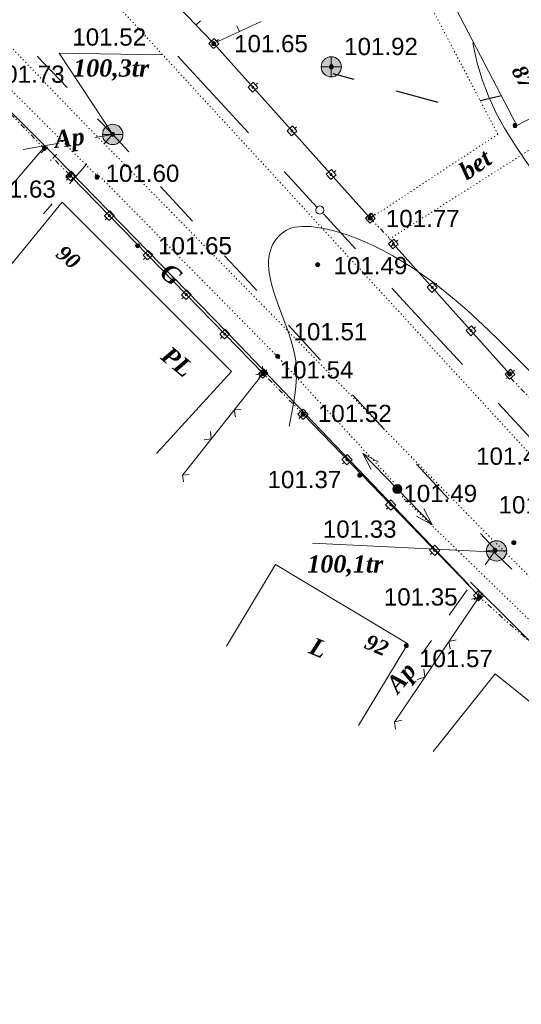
# Model space of a CAD drawing. Header units: millimetres. Extents: x 9396 to 25236, y 15106 to 31102.
# Tile 85 of 256: x 11812 to 11862, y 15653 to 15750. Entities that reach past the tile are written whole.
import ezdxf
from ezdxf.enums import TextEntityAlignment as Align

# ---------------------------------------------------------------- set-up
doc = ezdxf.new("R2010")
doc.units = ezdxf.units.MM
for name, pattern in [('DIVIDE', [1.25, 0.5, -0.25, 0, -0.25, 0, -0.25]), ('DOT', [0.25, 0, -0.25]), ('HIDDEN', [0.375, 0.25, -0.125])]:
    doc.linetypes.add(name, pattern=pattern)
for name, color, linetype, lineweight, true_color in [('1001010', 7, 'Continuous', 9, 0x000000), ('10010110', 7, 'Continuous', 20, 0xa25100), ('1060000', 7, 'Continuous', 9, 0x000000), ('1070000', 7, 'DOT', 9, 0x000000), ('2030012', 7, 'Continuous', 9, 0x000000), ('21100200', 7, 'HIDDEN', 0, 0x800080), ('3000105', 7, 'DIVIDE', 9, 0x000000), ('3000113', 7, 'Continuous', 9, 0x000000), ('3000130', 7, 'Continuous', 9, 0x000000), ('3000220', 7, 'Continuous', 9, 0x000000), ('3000260', 7, 'Continuous', 9, 0x000000), ('5010210', 7, 'Continuous', 20, 0x008000), ('5010320', 7, 'Continuous', 20, 0x800000), ('5010420', 7, 'Continuous', 9, 0x000000), ('5010430', 7, 'Continuous', 9, 0x000000), ('6011210', 1, 'Continuous', 9, 0xff0000), ('8010110', 7, 'Continuous', 20, 0x0080ff), ('9010120', 7, 'Continuous', 20, 0x000000)]:
    doc.layers.add(name, color=color, linetype=linetype, lineweight=lineweight, true_color=true_color)
doc.styles.add('10', font='timesbi.ttf', dxfattribs={"height": 0.001481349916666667})
doc.styles.add('12', font='timesbi.ttf', dxfattribs={"height": 0.001692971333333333})
doc.styles.add('2', font='timesbi.ttf', dxfattribs={"height": 0.001692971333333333})
doc.styles.add('3', font='timesbi.ttf', dxfattribs={"height": 0.001692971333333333})
doc.styles.add('9', font='timesbi.ttf', dxfattribs={"height": 0.001692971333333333})
doc.styles.add('F2', font='arial.ttf', dxfattribs={"height": 0.001692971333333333})

# ---------------------------------------------------------------- blocks, each defined once
blk = doc.blocks.new('SYMBOL21100200')
at = {"true_color": 0x800080}
h = blk.add_hatch(color=216, dxfattribs=at)
edge = h.paths.add_edge_path()
edge.add_arc((0, 0), 0.1, 0, 360)
at = {"color": 216, "linetype": 'Continuous', "lineweight": 0, "true_color": 0x800080}
blk.add_circle((0, 0), 0.1, dxfattribs=at)
blk = doc.blocks.new('SYMBOL5010420')
at = {"true_color": 0xffffff}
h = blk.add_hatch(color=7, dxfattribs=at)
edge = h.paths.add_edge_path()
edge.add_arc((0, 0), 0.5, 0, 360)
at = {"color": 18, "linetype": 'Continuous', "lineweight": 9, "true_color": 0x000000, "flags": 128}
blk.add_lwpolyline([(-0.5, 0), (0.5, 0)], dxfattribs=at)
at = {"color": 18, "linetype": 'Continuous', "lineweight": 9, "true_color": 0x000000}
blk.add_circle((0, 0), 0.5, dxfattribs=at)
blk = doc.blocks.new('SYMBOL2030012')
at = {"true_color": 0xffffff}
h = blk.add_hatch(color=7, dxfattribs=at)
edge = h.paths.add_edge_path()
edge.add_arc((0, 0), 0.225, 0, 360)
at = {"true_color": 0x000000}
h = blk.add_hatch(color=18, dxfattribs=at)
edge = h.paths.add_edge_path()
edge.add_arc((0, 0), 0.05, 0, 360)
at = {"color": 18, "linetype": 'Continuous', "lineweight": 0, "true_color": 0x000000}
for radius in [0.225, 0.05]:
    blk.add_circle((0, 0), radius, dxfattribs=at)
blk = doc.blocks.new('SYMBOL5010430')
at = {"true_color": 0xffffff}
h = blk.add_hatch(color=7, dxfattribs=at)
edge = h.paths.add_edge_path()
edge.add_arc((0, 0), 0.495, 0, 360)
at = {"color": 18, "linetype": 'Continuous', "lineweight": 0, "true_color": 0x000000, "flags": 128}
for points in [[(0, -0.495), (0, 0.495)], [(-0.495, 0), (0.495, 0)]]:
    blk.add_lwpolyline(points, dxfattribs=at)
at = {"color": 18, "linetype": 'Continuous', "lineweight": 0, "true_color": 0x000000}
blk.add_circle((0, 0), 0.495, dxfattribs=at)

msp = doc.modelspace()

# ---------------------------------------------------------------- linework, layer by layer
at = {"layer": '1001010', "color": 253}
for p, q in [((11809.59147891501, 15723.25280077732, 149.6824765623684), (11816.48361278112, 15731.68477570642, 149.6824765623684)), ((11845.56629303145, 15680.31463623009, 194.2214010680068), (11850.38382397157, 15688.33326165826, 194.2214010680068))]:
    msp.add_line(p, q, dxfattribs=at)
for points in [[(11861.08168344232, 15739.19390924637, 75.76754208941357), (11853.14916877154, 15754.48030258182, 36.96815436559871), (11872.38592812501, 15764.46276688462, 36.96815436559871)], [(11872.38592812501, 15764.46276688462, 36.96815436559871), (11880.31844279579, 15749.17637354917, 75.76754208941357), (11861.08168344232, 15739.19390924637, 75.76754208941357)], [(11816.48361278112, 15731.68477570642, 149.6824765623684), (11833.09530224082, 15715.04726427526, 149.6824765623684), (11825.74483190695, 15706.99860952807, 149.6824765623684)], [(11850.38382397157, 15688.33326165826, 194.2214010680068), (11837.41700281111, 15696.12363205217, 201.82), (11832.599471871, 15688.105006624, 201.82)], [(11882.45516055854, 15653.66842241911, 119.7705918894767), (11888.07023398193, 15659.61498372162, 196.5920127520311), (11877.01553834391, 15670.88664100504, 196.5920127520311), (11858.97616465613, 15685.37404981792, 196.5920127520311), (11852.86586652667, 15677.76565326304, 196.5920127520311)]]:
    msp.add_polyline3d(points, dxfattribs=at)
at = {"layer": '10010110'}
for points in [[(11878.84489633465, 15710.53051826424, 37.47091011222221), (11875.87664944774, 15715.38085423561, 68.28408984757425), (11873.26932671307, 15719.50470622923, 90.85541955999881), (11870.98443278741, 15722.9947220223, 106.1791196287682), (11868.98347232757, 15725.94354939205, 115.249410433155), (11867.22794999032, 15728.44383611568, 119.0605123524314), (11865.67937043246, 15730.58822997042, 118.6066457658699), (11864.29923831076, 15732.46937873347, 114.8820310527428), (11863.04905828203, 15734.17993018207, 108.8808885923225), (11861.8975128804, 15735.80171549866, 101.6016245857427), (11860.84199614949, 15737.37329948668, 94.0593885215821), (11859.88708001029, 15738.92243035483, 87.27351571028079), (11859.03733638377, 15740.47685631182, 82.26334146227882), (11858.29733719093, 15742.06432556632, 80.04820108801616), (11857.67165435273, 15743.71258632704, 81.6474298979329), (11857.16485979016, 15745.44938680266, 88.08036320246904), (11856.7815254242, 15747.30247520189, 100.3663363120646)], [(11862.31519135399, 15715.10856584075, 51.80325092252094), (11861.36223007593, 15716.0910900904, 51.49093682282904), (11860.37498241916, 15717.09089645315, 53.02415834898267), (11859.35906090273, 15718.09870482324, 56.20489655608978), (11858.32046703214, 15719.10384585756, 60.73882101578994), (11857.26520231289, 15720.09565021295, 66.33160129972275), (11856.19926825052, 15721.0634485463, 72.6889069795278), (11855.12866635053, 15721.99657151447, 79.5164076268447), (11854.05939811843, 15722.88434977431, 86.51977281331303), (11852.99746505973, 15723.71611398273, 93.40467211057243), (11851.94859083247, 15724.48325086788, 99.93617415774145), (11850.91738770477, 15725.18537144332, 106.1169438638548), (11849.90819009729, 15725.82414279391, 112.0090452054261), (11848.92533243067, 15726.40123200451, 117.6745421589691), (11847.97314912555, 15726.91830615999, 123.1754987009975), (11847.05597460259, 15727.37703234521, 128.5739788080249), (11846.17814328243, 15727.77907764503, 133.932046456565), (11845.34398958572, 15728.12610914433, 139.3117656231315), (11844.55712552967, 15728.42012734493, 144.7519443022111), (11843.81827351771, 15728.66446641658, 150.1983665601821), (11843.12743354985, 15728.86279394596, 155.5735604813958), (11842.4846056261, 15729.01877751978, 160.8000541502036), (11841.88978974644, 15729.13608472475, 165.8003756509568), (11841.34298591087, 15729.21838314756, 170.4970530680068), (11840.84419411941, 15729.26934037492, 174.8126144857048), (11840.39341437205, 15729.29262399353, 178.6695879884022), (11839.98977987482, 15729.29135483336, 182.0050998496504), (11839.62895665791, 15729.26646669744, 184.8146690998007), (11839.30574395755, 15729.21834663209, 187.1084129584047), (11839.01494100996, 15729.14738168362, 188.8964486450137), (11838.75134705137, 15729.05395889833, 190.1888933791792), (11838.509761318, 15728.93846532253, 190.9958643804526), (11838.28498304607, 15728.80128800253, 191.3274788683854), (11838.07181147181, 15728.64281398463, 191.1938540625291), (11837.86634579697, 15728.46333899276, 190.6163483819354), (11837.66988508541, 15728.2627934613, 189.6612850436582), (11837.4850283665, 15728.04101650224, 188.4062284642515), (11837.31437466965, 15727.79784722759, 186.9287430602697), (11837.16052302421, 15727.53312474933, 185.3063932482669), (11837.0260724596, 15727.24668817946, 183.6167434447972), (11836.91362200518, 15726.93837662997, 181.9373580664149), (11836.82577069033, 15726.60802921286, 180.3458015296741), (11836.76491803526, 15726.25509411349, 178.9142009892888), (11836.73266552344, 15725.87745581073, 177.6929345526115), (11836.73041512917, 15725.47260785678, 176.7269430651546), (11836.75956882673, 15725.03804380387, 176.0611673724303), (11836.82152859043, 15724.57125720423, 175.7405483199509), (11836.91769639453, 15724.06974161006, 175.8100267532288), (11837.04947421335, 15723.5309905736, 176.3145435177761), (11837.21826402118, 15722.95249764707, 177.2990394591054), (11837.42362808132, 15722.33347106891, 178.7654932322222), (11837.65776981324, 15721.67997782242, 180.544034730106), (11837.91105292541, 15720.99979957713, 182.4218316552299), (11838.17384112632, 15720.30071800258, 184.1860517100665), (11838.43649812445, 15719.59051476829, 185.6238625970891), (11838.68938762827, 15718.87697154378, 186.5224320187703), (11838.92287334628, 15718.1678699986, 186.6689276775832), (11839.12731898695, 15717.47099180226, 185.8505172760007), (11839.2934734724, 15716.78713248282, 184.0067037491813), (11839.41362657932, 15716.08914300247, 181.6863309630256), (11839.48045329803, 15715.34288818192, 179.59057801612), (11839.48662861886, 15714.51423284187, 178.4206240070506), (11839.42482753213, 15713.56904180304, 178.8776480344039), (11839.28772502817, 15712.47317988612, 181.662829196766), (11839.0679960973, 15711.19251191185, 187.4773465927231), (11838.75831572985, 15709.69290270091, 197.0223793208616)]]:
    msp.add_polyline3d(points, dxfattribs=at)
at = {"layer": '1060000', "color": 253}
msp.add_line((11859.13969853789, 15697.32737964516, 124.2557835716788), (11841.04168555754, 15698.21724684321, 124.2557835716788), dxfattribs=at)
msp.add_polyline3d([(11821.45062098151, 15738.32159991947, 76.35220806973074), (11816.21140622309, 15746.28573308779, 172.1593590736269), (11826.26150810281, 15746.1421602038, 172.1593590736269)], dxfattribs=at)
at = {"layer": '1070000', "color": 253}
for p, q in [((11848.5571940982, 15728.02995109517, 42.74291921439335), (11865.83061235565, 15739.02876125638, 203.54)), ((11837.64752698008, 15716.48442400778, 109.9716342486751), (11819.92687092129, 15734.46066645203, 113.8369244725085)), ((11848.97852340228, 15704.21627750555, 113.8369244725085), (11837.64752698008, 15716.48442400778, 113.8369244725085)), ((11874.28157556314, 15679.08361626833, 135.5044270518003), (11849.74528255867, 15702.85315011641, 92.16942189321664))]:
    msp.add_line(p, q, dxfattribs=at)
for points in [[(11817.31046305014, 15740.79206556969, 196.5920127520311), (11773.86077752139, 15786.28644218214, 196.5920127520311), (11753.92503945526, 15811.16351703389, 196.5920127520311), (11751.02839375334, 15813.2082081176, 196.5920127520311), (11732.44964537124, 15828.88702274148, 196.5920127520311)], [(11770.43049811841, 15814.50183681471, 87.25124299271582), (11775.8163588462, 15803.77258270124, 87.25124299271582), (11794.04046472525, 15781.29050815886, 87.25124299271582), (11867.61816322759, 15701.24069728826, 87.25124299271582)], [(11766.27850904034, 15790.10450329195, 26.19677009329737), (11797.44683965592, 15756.72202897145, 26.19677009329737), (11819.9289141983, 15734.23995442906, 26.19677009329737)], [(11846.58011078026, 15730.00264671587, 123.1414596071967), (11859.22401021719, 15738.34234706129, 123.1414596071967), (11850.77544394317, 15754.4779084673, 123.1414596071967), (11860.82402054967, 15759.73933466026, 123.1414596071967)], [(11908.64115392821, 15648.61168261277, 81.35092853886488), (11858.3746756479, 15698.87589835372, 196.5920127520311), (11817.31046305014, 15740.79206556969, 196.5920127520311)]]:
    msp.add_polyline3d(points, dxfattribs=at)
at = {"layer": '3000105', "color": 253}
for p, q in [((11814.80641986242, 15736.86884836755, 32.05047296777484), (11808.56282098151, 15743.29907991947, 183.432108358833)), ((11814.44769899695, 15736.52053910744, 107.7412906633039), (11815.23688490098, 15737.28681947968, 107.7412906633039)), ((11815.93663627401, 15736.35903764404, 149.6824765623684), (11815.16171320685, 15735.57833652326, 149.6824765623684)), ((11817.20919330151, 15734.39140399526, 149.6824765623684), (11815.58439851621, 15736.00417349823, 149.6824765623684)), ((11816.85695554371, 15734.03653984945, 149.6824765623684), (11817.63187861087, 15734.81724097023, 149.6824765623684)), ((11846.92818291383, 15730.59969884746, 30.87581916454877), (11846.13118235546, 15729.84154971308, 30.87581916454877)), ((11849.05341985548, 15727.6401030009, 45.31836650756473), (11846.56590993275, 15730.25508560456, 16.43327182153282)), ((11848.69114687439, 15727.29548975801, 30.87581916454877), (11849.48814743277, 15728.05363889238, 30.87581916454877)), ((11836.56454051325, 15715.20584790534, 178.0066245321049), (11835.77856954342, 15714.43627033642, 178.0066245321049)), ((11840.12150098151, 15710.85843991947, 159.4212363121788), (11836.20728098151, 15714.85603991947, 196.5920127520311)), ((11860.67307474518, 15714.93653586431, 16.43327182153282), (11859.87778498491, 15714.17659231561, 16.43327182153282)), ((11865.84074462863, 15708.80477127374, 16.43327182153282), (11860.31157939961, 15714.59110697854, 16.43327182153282)), ((11839.76424144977, 15710.5086319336, 178.0066245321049), (11840.5502124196, 15711.27820950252, 178.0066245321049)), ((11857.71894351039, 15693.30053666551, 78.89341856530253), (11856.98983753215, 15692.47688353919, 78.89341856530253)), ((11862.94542510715, 15688.00624609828, 68.66876324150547), (11857.3875317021, 15692.92614888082, 89.11807388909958))]:
    msp.add_line(p, q, dxfattribs=at)
at = {"layer": '3000113', "color": 253}
msp.add_line((11814.64372785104, 15736.93788215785, 149.6824765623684), (11804.6567264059, 15725.28707616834, 149.6824765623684), dxfattribs=at)
at = {"layer": '3000130', "color": 253}
for p, q in [((11831.36724098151, 15747.23863991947, 16.43327182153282), (11846.69767048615, 15730.10785149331, 16.43327182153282)), ((11831.81088953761, 15747.63672905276, 16.43327182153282), (11831.63088953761, 15747.47672905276, 16.43327182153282)), ((11835.65088953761, 15743.35672905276, 16.43327182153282), (11835.46088953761, 15743.18672905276, 16.43327182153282)), ((11839.48088953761, 15739.06672905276, 16.43327182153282), (11839.30088953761, 15738.90672905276, 16.43327182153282)), ((11836.20728098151, 15714.85603991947, 184.9239544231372), (11817.37100706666, 15734.20508006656, 79.73251281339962)), ((11843.32088953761, 15734.78672905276, 16.43327182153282), (11843.13088953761, 15734.61672905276, 16.43327182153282)), ((11816.91088953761, 15733.82672905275, 132.3282336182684), (11817.08088953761, 15733.99672905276, 132.3282336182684)), ((11847.16088953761, 15730.48672905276, 16.43327182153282), (11846.97088953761, 15730.32672905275, 16.43327182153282)), ((11820.70088953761, 15729.92672905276, 132.3282336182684), (11820.88088953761, 15730.09672905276, 132.3282336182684)), ((11848.98049325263, 15727.55694097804, 16.43327182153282), (11860.39456098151, 15714.80243991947, 16.43327182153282)), ((11849.43088953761, 15727.95672905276, 16.43327182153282), (11849.24088953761, 15727.78672905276, 16.43327182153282)), ((11824.47088953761, 15726.05672905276, 132.3282336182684), (11824.65088953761, 15726.22672905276, 132.3282336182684)), ((11853.23088953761, 15723.70672905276, 16.43327182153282), (11853.05088953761, 15723.53672905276, 16.43327182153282)), ((11828.24088953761, 15722.17672905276, 132.3282336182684), (11828.42088953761, 15722.35672905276, 132.3282336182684)), ((11857.04088953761, 15719.44672905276, 16.43327182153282), (11856.86088953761, 15719.27672905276, 16.43327182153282)), ((11832.01088953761, 15718.30672905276, 132.3282336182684), (11832.19088953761, 15718.48672905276, 132.3282336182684)), ((11860.86088953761, 15715.17672905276, 16.43327182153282), (11860.67088953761, 15715.01672905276, 16.43327182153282)), ((11835.78088953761, 15714.43672905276, 132.3282336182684), (11835.96088953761, 15714.61672905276, 132.3282336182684)), ((11839.69088953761, 15710.43672905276, 79.73251281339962), (11839.87088953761, 15710.60672905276, 79.73251281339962)), ((11857.32767866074, 15693.05567200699, 143.0317538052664), (11840.12150098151, 15710.85843991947, 16.43327182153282)), ((11843.99088953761, 15705.98672905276, 79.73251281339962), (11844.17088953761, 15706.15672905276, 79.73251281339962)), ((11848.29088953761, 15701.53672905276, 79.73251281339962), (11848.47088953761, 15701.70672905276, 79.73251281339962)), ((11852.59088953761, 15697.08672905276, 79.73251281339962), (11852.77088953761, 15697.26672905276, 79.73251281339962)), ((11856.90088953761, 15692.63672905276, 79.73251281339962), (11857.08088953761, 15692.81672905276, 79.73251281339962))]:
    msp.add_line(p, q, dxfattribs=at)
for points in [[(11830.88088953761, 15747.25672905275, 16.43327182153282), (11831.33088953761, 15746.75672905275, 16.43327182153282), (11831.85088953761, 15747.22672905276, 16.43327182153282), (11831.40088953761, 15747.72672905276, 16.43327182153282), (11830.88088953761, 15747.25672905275, 16.43327182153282)], [(11831.37088953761, 15747.13672905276, 16.43327182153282), (11831.42088953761, 15747.15672905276, 16.43327182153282), (11831.45088953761, 15747.18672905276, 16.43327182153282), (11831.46088953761, 15747.23672905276, 16.43327182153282), (11831.45088953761, 15747.28672905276, 16.43327182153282), (11831.42088953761, 15747.32672905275, 16.43327182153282), (11831.37088953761, 15747.33672905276, 16.43327182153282), (11831.32088953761, 15747.32672905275, 16.43327182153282), (11831.28088953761, 15747.28672905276, 16.43327182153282), (11831.27088953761, 15747.23672905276, 16.43327182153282), (11831.28088953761, 15747.18672905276, 16.43327182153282), (11831.32088953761, 15747.15672905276, 16.43327182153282), (11831.37088953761, 15747.13672905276, 16.43327182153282)], [(11834.72088953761, 15742.96672905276, 16.43327182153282), (11835.16088953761, 15742.46672905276, 16.43327182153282), (11835.68088953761, 15742.93672905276, 16.43327182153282), (11835.24088953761, 15743.43672905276, 16.43327182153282), (11834.72088953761, 15742.96672905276, 16.43327182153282)], [(11835.20088953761, 15742.85672905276, 16.43327182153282), (11835.25088953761, 15742.86672905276, 16.43327182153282), (11835.29088953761, 15742.90672905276, 16.43327182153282), (11835.30088953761, 15742.95672905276, 16.43327182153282), (11835.29088953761, 15743.00672905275, 16.43327182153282), (11835.25088953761, 15743.03672905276, 16.43327182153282), (11835.20088953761, 15743.05672905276, 16.43327182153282), (11835.15088953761, 15743.03672905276, 16.43327182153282), (11835.12088953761, 15743.00672905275, 16.43327182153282), (11835.10088953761, 15742.95672905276, 16.43327182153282), (11835.12088953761, 15742.90672905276, 16.43327182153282), (11835.15088953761, 15742.86672905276, 16.43327182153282), (11835.20088953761, 15742.85672905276, 16.43327182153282)], [(11838.55088953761, 15738.68672905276, 16.43327182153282), (11839.00088953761, 15738.18672905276, 16.43327182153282), (11839.52088953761, 15738.65672905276, 16.43327182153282), (11839.07088953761, 15739.15672905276, 16.43327182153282), (11838.55088953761, 15738.68672905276, 16.43327182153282)], [(11839.03088953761, 15738.57672905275, 16.43327182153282), (11839.08088953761, 15738.58672905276, 16.43327182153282), (11839.12088953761, 15738.61672905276, 16.43327182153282), (11839.13088953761, 15738.66672905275, 16.43327182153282), (11839.12088953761, 15738.71672905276, 16.43327182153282), (11839.08088953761, 15738.75672905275, 16.43327182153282), (11839.03088953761, 15738.76672905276, 16.43327182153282), (11838.99088953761, 15738.75672905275, 16.43327182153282), (11838.95088953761, 15738.71672905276, 16.43327182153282), (11838.94088953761, 15738.66672905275, 16.43327182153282), (11838.95088953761, 15738.61672905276, 16.43327182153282), (11838.99088953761, 15738.58672905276, 16.43327182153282), (11839.03088953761, 15738.57672905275, 16.43327182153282)], [(11817.81088953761, 15734.25672905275, 132.3282336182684), (11817.37088953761, 15734.70672905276, 132.3282336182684), (11816.86088953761, 15734.22672905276, 132.3282336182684), (11817.30088953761, 15733.76672905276, 132.3282336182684), (11817.81088953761, 15734.25672905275, 132.3282336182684)], [(11817.34088953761, 15734.14672905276, 132.3282336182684), (11817.38088953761, 15734.15672905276, 132.3282336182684), (11817.42088953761, 15734.19672905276, 132.3282336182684), (11817.43088953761, 15734.23672905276, 132.3282336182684), (11817.42088953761, 15734.28672905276, 132.3282336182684), (11817.38088953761, 15734.32672905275, 132.3282336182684), (11817.34088953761, 15734.33672905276, 132.3282336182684), (11817.29088953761, 15734.32672905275, 132.3282336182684), (11817.25088953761, 15734.28672905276, 132.3282336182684), (11817.24088953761, 15734.23672905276, 132.3282336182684), (11817.25088953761, 15734.19672905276, 132.3282336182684), (11817.29088953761, 15734.15672905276, 132.3282336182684), (11817.34088953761, 15734.14672905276, 132.3282336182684)], [(11842.38088953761, 15734.40672905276, 16.43327182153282), (11842.83088953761, 15733.90672905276, 16.43327182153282), (11843.35088953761, 15734.36672905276, 16.43327182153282), (11842.91088953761, 15734.86672905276, 16.43327182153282), (11842.38088953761, 15734.40672905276, 16.43327182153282)], [(11842.87088953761, 15734.28672905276, 16.43327182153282), (11842.92088953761, 15734.29672905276, 16.43327182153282), (11842.95088953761, 15734.33672905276, 16.43327182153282), (11842.97088953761, 15734.38672905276, 16.43327182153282), (11842.95088953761, 15734.43672905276, 16.43327182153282), (11842.92088953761, 15734.46672905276, 16.43327182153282), (11842.87088953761, 15734.48672905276, 16.43327182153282), (11842.82088953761, 15734.46672905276, 16.43327182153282), (11842.78088953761, 15734.43672905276, 16.43327182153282), (11842.77088953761, 15734.38672905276, 16.43327182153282), (11842.78088953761, 15734.33672905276, 16.43327182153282), (11842.82088953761, 15734.29672905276, 16.43327182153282), (11842.87088953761, 15734.28672905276, 16.43327182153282)], [(11821.60088953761, 15730.35672905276, 132.3282336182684), (11821.16088953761, 15730.81672905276, 132.3282336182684), (11820.66088953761, 15730.32672905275, 132.3282336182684), (11821.10088953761, 15729.87672905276, 132.3282336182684), (11821.60088953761, 15730.35672905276, 132.3282336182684)], [(11821.13088953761, 15730.24672905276, 132.3282336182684), (11821.18088953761, 15730.25672905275, 132.3282336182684), (11821.21088953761, 15730.29672905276, 132.3282336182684), (11821.22088953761, 15730.34672905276, 132.3282336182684), (11821.21088953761, 15730.38672905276, 132.3282336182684), (11821.18088953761, 15730.42672905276, 132.3282336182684), (11821.13088953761, 15730.43672905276, 132.3282336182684), (11821.08088953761, 15730.42672905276, 132.3282336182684), (11821.05088953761, 15730.38672905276, 132.3282336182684), (11821.03088953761, 15730.34672905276, 132.3282336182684), (11821.05088953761, 15730.29672905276, 132.3282336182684), (11821.08088953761, 15730.25672905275, 132.3282336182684), (11821.13088953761, 15730.24672905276, 132.3282336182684)], [(11846.23088953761, 15730.10672905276, 16.43327182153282), (11846.68088953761, 15729.60672905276, 16.43327182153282), (11847.20088953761, 15730.07672905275, 16.43327182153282), (11846.75088953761, 15730.57672905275, 16.43327182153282), (11846.23088953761, 15730.10672905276, 16.43327182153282)], [(11846.71088953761, 15729.99672905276, 16.43327182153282), (11846.76088953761, 15730.00672905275, 16.43327182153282), (11846.80088953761, 15730.03672905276, 16.43327182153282), (11846.81088953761, 15730.08672905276, 16.43327182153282), (11846.80088953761, 15730.13672905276, 16.43327182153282), (11846.76088953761, 15730.17672905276, 16.43327182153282), (11846.71088953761, 15730.18672905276, 16.43327182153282), (11846.66088953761, 15730.17672905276, 16.43327182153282), (11846.63088953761, 15730.13672905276, 16.43327182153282), (11846.61088953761, 15730.08672905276, 16.43327182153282), (11846.63088953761, 15730.03672905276, 16.43327182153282), (11846.66088953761, 15730.00672905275, 16.43327182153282), (11846.71088953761, 15729.99672905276, 16.43327182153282)], [(11848.50088953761, 15727.57672905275, 16.43327182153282), (11848.94088953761, 15727.07672905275, 16.43327182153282), (11849.46088953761, 15727.54672905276, 16.43327182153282), (11849.02088953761, 15728.03672905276, 16.43327182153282), (11848.50088953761, 15727.57672905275, 16.43327182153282)], [(11848.98088953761, 15727.45672905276, 16.43327182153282), (11849.03088953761, 15727.47672905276, 16.43327182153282), (11849.06088953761, 15727.50672905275, 16.43327182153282), (11849.08088953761, 15727.55672905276, 16.43327182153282), (11849.06088953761, 15727.60672905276, 16.43327182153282), (11849.03088953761, 15727.63672905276, 16.43327182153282), (11848.98088953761, 15727.65672905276, 16.43327182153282), (11848.93088953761, 15727.63672905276, 16.43327182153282), (11848.90088953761, 15727.60672905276, 16.43327182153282), (11848.88088953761, 15727.55672905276, 16.43327182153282), (11848.90088953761, 15727.50672905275, 16.43327182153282), (11848.93088953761, 15727.47672905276, 16.43327182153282), (11848.98088953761, 15727.45672905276, 16.43327182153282)], [(11825.37088953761, 15726.48672905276, 132.3282336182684), (11824.93088953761, 15726.93672905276, 132.3282336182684), (11824.43088953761, 15726.45672905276, 132.3282336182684), (11824.87088953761, 15725.99672905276, 132.3282336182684), (11825.37088953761, 15726.48672905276, 132.3282336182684)], [(11824.90088953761, 15726.37672905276, 132.3282336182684), (11824.95088953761, 15726.38672905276, 132.3282336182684), (11824.98088953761, 15726.42672905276, 132.3282336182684), (11824.99088953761, 15726.46672905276, 132.3282336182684), (11824.98088953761, 15726.51672905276, 132.3282336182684), (11824.95088953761, 15726.55672905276, 132.3282336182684), (11824.90088953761, 15726.56672905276, 132.3282336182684), (11824.85088953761, 15726.55672905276, 132.3282336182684), (11824.82088953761, 15726.51672905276, 132.3282336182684), (11824.80088953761, 15726.46672905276, 132.3282336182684), (11824.82088953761, 15726.42672905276, 132.3282336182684), (11824.85088953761, 15726.38672905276, 132.3282336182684), (11824.90088953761, 15726.37672905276, 132.3282336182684)], [(11852.30088953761, 15723.31672905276, 16.43327182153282), (11852.75088953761, 15722.81672905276, 16.43327182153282), (11853.27088953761, 15723.28672905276, 16.43327182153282), (11852.83088953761, 15723.78672905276, 16.43327182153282), (11852.30088953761, 15723.31672905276, 16.43327182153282)], [(11829.14088953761, 15722.61672905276, 132.3282336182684), (11828.70088953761, 15723.06672905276, 132.3282336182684), (11828.20088953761, 15722.57672905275, 132.3282336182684), (11828.64088953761, 15722.12672905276, 132.3282336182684), (11829.14088953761, 15722.61672905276, 132.3282336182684)], [(11828.67088953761, 15722.50672905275, 132.3282336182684), (11828.72088953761, 15722.51672905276, 132.3282336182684), (11828.75088953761, 15722.55672905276, 132.3282336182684), (11828.76088953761, 15722.59672905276, 132.3282336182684), (11828.75088953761, 15722.64672905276, 132.3282336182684), (11828.72088953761, 15722.68672905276, 132.3282336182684), (11828.67088953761, 15722.69672905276, 132.3282336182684), (11828.62088953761, 15722.68672905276, 132.3282336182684), (11828.59088953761, 15722.64672905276, 132.3282336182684), (11828.57088953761, 15722.59672905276, 132.3282336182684), (11828.59088953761, 15722.55672905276, 132.3282336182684), (11828.62088953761, 15722.51672905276, 132.3282336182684), (11828.67088953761, 15722.50672905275, 132.3282336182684)], [(11852.79088953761, 15723.20672905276, 16.43327182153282), (11852.84088953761, 15723.21672905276, 16.43327182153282), (11852.87088953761, 15723.25672905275, 16.43327182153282), (11852.88088953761, 15723.30672905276, 16.43327182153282), (11852.87088953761, 15723.34672905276, 16.43327182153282), (11852.84088953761, 15723.38672905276, 16.43327182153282), (11852.79088953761, 15723.39672905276, 16.43327182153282), (11852.74088953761, 15723.38672905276, 16.43327182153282), (11852.70088953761, 15723.34672905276, 16.43327182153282), (11852.69088953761, 15723.30672905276, 16.43327182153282), (11852.70088953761, 15723.25672905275, 16.43327182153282), (11852.74088953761, 15723.21672905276, 16.43327182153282), (11852.79088953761, 15723.20672905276, 16.43327182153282)], [(11832.91088953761, 15718.74672905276, 132.3282336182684), (11832.47088953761, 15719.19672905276, 132.3282336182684), (11831.97088953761, 15718.70672905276, 132.3282336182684), (11832.41088953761, 15718.25672905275, 132.3282336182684), (11832.91088953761, 15718.74672905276, 132.3282336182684)], [(11832.44088953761, 15718.63672905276, 132.3282336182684), (11832.48088953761, 15718.64672905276, 132.3282336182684), (11832.52088953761, 15718.67672905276, 132.3282336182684), (11832.53088953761, 15718.72672905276, 132.3282336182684), (11832.52088953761, 15718.77672905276, 132.3282336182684), (11832.48088953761, 15718.80672905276, 132.3282336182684), (11832.44088953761, 15718.82672905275, 132.3282336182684), (11832.39088953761, 15718.80672905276, 132.3282336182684), (11832.35088953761, 15718.77672905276, 132.3282336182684), (11832.34088953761, 15718.72672905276, 132.3282336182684), (11832.35088953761, 15718.67672905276, 132.3282336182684), (11832.39088953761, 15718.64672905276, 132.3282336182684), (11832.44088953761, 15718.63672905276, 132.3282336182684)], [(11856.11088953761, 15719.06672905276, 16.43327182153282), (11856.56088953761, 15718.56672905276, 16.43327182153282), (11857.08088953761, 15719.03672905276, 16.43327182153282), (11856.63088953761, 15719.52672905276, 16.43327182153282), (11856.11088953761, 15719.06672905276, 16.43327182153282)], [(11856.60088953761, 15718.94672905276, 16.43327182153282), (11856.64088953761, 15718.96672905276, 16.43327182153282), (11856.68088953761, 15718.99672905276, 16.43327182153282), (11856.69088953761, 15719.04672905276, 16.43327182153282), (11856.68088953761, 15719.09672905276, 16.43327182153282), (11856.64088953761, 15719.12672905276, 16.43327182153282), (11856.60088953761, 15719.14672905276, 16.43327182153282), (11856.55088953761, 15719.12672905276, 16.43327182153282), (11856.51088953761, 15719.09672905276, 16.43327182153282), (11856.50088953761, 15719.04672905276, 16.43327182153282), (11856.51088953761, 15718.99672905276, 16.43327182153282), (11856.55088953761, 15718.96672905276, 16.43327182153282), (11856.60088953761, 15718.94672905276, 16.43327182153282)], [(11836.68088953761, 15714.87672905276, 132.3282336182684), (11836.24088953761, 15715.32672905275, 132.3282336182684), (11835.74088953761, 15714.83672905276, 132.3282336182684), (11836.18088953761, 15714.38672905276, 132.3282336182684), (11836.68088953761, 15714.87672905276, 132.3282336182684)], [(11836.21088953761, 15714.75672905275, 132.3282336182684), (11836.25088953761, 15714.77672905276, 132.3282336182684), (11836.29088953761, 15714.80672905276, 132.3282336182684), (11836.30088953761, 15714.85672905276, 132.3282336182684), (11836.29088953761, 15714.90672905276, 132.3282336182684), (11836.25088953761, 15714.93672905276, 132.3282336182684), (11836.21088953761, 15714.94672905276, 132.3282336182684), (11836.16088953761, 15714.93672905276, 132.3282336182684), (11836.12088953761, 15714.90672905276, 132.3282336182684), (11836.11088953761, 15714.85672905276, 132.3282336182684), (11836.12088953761, 15714.80672905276, 132.3282336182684), (11836.16088953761, 15714.77672905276, 132.3282336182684), (11836.21088953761, 15714.75672905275, 132.3282336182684)], [(11859.93088953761, 15714.79672905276, 16.43327182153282), (11860.37088953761, 15714.29672905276, 16.43327182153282), (11860.90088953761, 15714.76672905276, 16.43327182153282), (11860.45088953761, 15715.26672905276, 16.43327182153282), (11859.93088953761, 15714.79672905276, 16.43327182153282)], [(11860.41088953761, 15714.68672905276, 16.43327182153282), (11860.46088953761, 15714.69672905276, 16.43327182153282), (11860.50088953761, 15714.72672905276, 16.43327182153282), (11860.51088953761, 15714.77672905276, 16.43327182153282), (11860.50088953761, 15714.82672905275, 16.43327182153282), (11860.46088953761, 15714.86672905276, 16.43327182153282), (11860.41088953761, 15714.87672905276, 16.43327182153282), (11860.36088953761, 15714.86672905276, 16.43327182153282), (11860.33088953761, 15714.82672905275, 16.43327182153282), (11860.32088953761, 15714.77672905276, 16.43327182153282), (11860.33088953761, 15714.72672905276, 16.43327182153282), (11860.36088953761, 15714.69672905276, 16.43327182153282), (11860.41088953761, 15714.68672905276, 16.43327182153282)], [(11840.63088953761, 15710.83672905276, 79.73251281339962), (11840.13088953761, 15711.35672905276, 79.73251281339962), (11839.62088953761, 15710.86672905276, 79.73251281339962), (11840.12088953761, 15710.34672905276, 79.73251281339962), (11840.63088953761, 15710.83672905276, 79.73251281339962)], [(11840.12088953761, 15710.75672905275, 79.73251281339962), (11840.18088953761, 15710.76672905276, 79.73251281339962), (11840.21088953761, 15710.80672905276, 79.73251281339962), (11840.23088953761, 15710.85672905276, 79.73251281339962), (11840.21088953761, 15710.90672905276, 79.73251281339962), (11840.18088953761, 15710.94672905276, 79.73251281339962), (11840.12088953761, 15710.95672905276, 79.73251281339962), (11840.07088953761, 15710.94672905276, 79.73251281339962), (11840.04088953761, 15710.90672905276, 79.73251281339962), (11840.02088953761, 15710.85672905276, 79.73251281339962), (11840.04088953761, 15710.80672905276, 79.73251281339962), (11840.07088953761, 15710.76672905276, 79.73251281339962), (11840.12088953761, 15710.75672905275, 79.73251281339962)], [(11844.93088953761, 15706.38672905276, 79.73251281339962), (11844.43088953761, 15706.90672905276, 79.73251281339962), (11843.92088953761, 15706.41672905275, 79.73251281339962), (11844.42088953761, 15705.89672905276, 79.73251281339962), (11844.93088953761, 15706.38672905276, 79.73251281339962)], [(11844.43088953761, 15706.30672905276, 79.73251281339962), (11844.48088953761, 15706.31672905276, 79.73251281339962), (11844.51088953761, 15706.35672905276, 79.73251281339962), (11844.53088953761, 15706.40672905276, 79.73251281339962), (11844.51088953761, 15706.45672905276, 79.73251281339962), (11844.48088953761, 15706.49672905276, 79.73251281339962), (11844.43088953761, 15706.50672905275, 79.73251281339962), (11844.37088953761, 15706.49672905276, 79.73251281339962), (11844.34088953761, 15706.45672905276, 79.73251281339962), (11844.32088953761, 15706.40672905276, 79.73251281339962), (11844.34088953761, 15706.35672905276, 79.73251281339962), (11844.37088953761, 15706.31672905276, 79.73251281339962), (11844.43088953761, 15706.30672905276, 79.73251281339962)], [(11849.23088953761, 15701.93672905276, 79.73251281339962), (11848.73088953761, 15702.45672905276, 79.73251281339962), (11848.22088953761, 15701.96672905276, 79.73251281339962), (11848.73088953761, 15701.45672905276, 79.73251281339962), (11849.23088953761, 15701.93672905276, 79.73251281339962)], [(11848.73088953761, 15701.85672905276, 79.73251281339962), (11848.78088953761, 15701.86672905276, 79.73251281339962), (11848.81088953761, 15701.90672905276, 79.73251281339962), (11848.83088953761, 15701.95672905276, 79.73251281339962), (11848.81088953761, 15702.00672905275, 79.73251281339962), (11848.78088953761, 15702.04672905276, 79.73251281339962), (11848.73088953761, 15702.05672905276, 79.73251281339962), (11848.68088953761, 15702.04672905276, 79.73251281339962), (11848.64088953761, 15702.00672905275, 79.73251281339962), (11848.62088953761, 15701.95672905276, 79.73251281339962), (11848.64088953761, 15701.90672905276, 79.73251281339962), (11848.68088953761, 15701.86672905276, 79.73251281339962), (11848.73088953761, 15701.85672905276, 79.73251281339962)], [(11853.53088953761, 15697.48672905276, 79.73251281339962), (11853.03088953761, 15698.00672905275, 79.73251281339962), (11852.52088953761, 15697.51672905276, 79.73251281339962), (11853.03088953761, 15697.00672905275, 79.73251281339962), (11853.53088953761, 15697.48672905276, 79.73251281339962)], [(11853.03088953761, 15697.40672905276, 79.73251281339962), (11853.08088953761, 15697.41672905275, 79.73251281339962), (11853.11088953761, 15697.45672905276, 79.73251281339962), (11853.13088953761, 15697.50672905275, 79.73251281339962), (11853.11088953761, 15697.55672905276, 79.73251281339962), (11853.08088953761, 15697.59672905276, 79.73251281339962), (11853.03088953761, 15697.60672905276, 79.73251281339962), (11852.98088953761, 15697.59672905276, 79.73251281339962), (11852.94088953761, 15697.55672905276, 79.73251281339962), (11852.92088953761, 15697.50672905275, 79.73251281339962), (11852.94088953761, 15697.45672905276, 79.73251281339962), (11852.98088953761, 15697.41672905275, 79.73251281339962), (11853.03088953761, 15697.40672905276, 79.73251281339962)], [(11857.83088953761, 15693.03672905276, 79.73251281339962), (11857.33088953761, 15693.55672905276, 79.73251281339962), (11856.82088953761, 15693.07672905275, 79.73251281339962), (11857.33088953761, 15692.55672905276, 79.73251281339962), (11857.83088953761, 15693.03672905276, 79.73251281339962)], [(11857.33088953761, 15692.95672905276, 79.73251281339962), (11857.38088953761, 15692.96672905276, 79.73251281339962), (11857.41088953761, 15693.00672905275, 79.73251281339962), (11857.43088953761, 15693.05672905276, 79.73251281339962), (11857.41088953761, 15693.10672905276, 79.73251281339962), (11857.38088953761, 15693.14672905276, 79.73251281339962), (11857.33088953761, 15693.15672905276, 79.73251281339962), (11857.28088953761, 15693.14672905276, 79.73251281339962), (11857.24088953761, 15693.10672905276, 79.73251281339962), (11857.23088953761, 15693.05672905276, 79.73251281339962), (11857.24088953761, 15693.00672905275, 79.73251281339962), (11857.28088953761, 15692.96672905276, 79.73251281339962), (11857.33088953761, 15692.95672905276, 79.73251281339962)]]:
    msp.add_polyline3d(points, close=True, dxfattribs=at)
at = {"layer": '3000220', "color": 253}
for p, q in [((11827.99088953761, 15750.73672905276, 31.23341146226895), (11831.24088953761, 15747.37672905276, 31.23341146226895)), ((11829.61088953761, 15749.05672905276, 31.23341146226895), (11830.05088953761, 15749.47672905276, 31.23341146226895)), ((11831.77088953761, 15747.42672905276, 31.23341146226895), (11836.00088953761, 15749.41672905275, 31.23341146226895)), ((11833.89088953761, 15748.41672905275, 31.23341146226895), (11833.63088953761, 15748.96672905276, 31.23341146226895))]:
    msp.add_line(p, q, dxfattribs=at)
at = {"layer": '3000260', "color": 253}
for p, q in [((11836.20728098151, 15714.85603991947, 196.8689747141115), (11828.31715781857, 15704.91841451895, 203.7053)), ((11857.3875317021, 15692.92614888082, 78.89341856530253), (11849.10957375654, 15680.69501984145, 78.89341856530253))]:
    msp.add_line(p, q, dxfattribs=at)
for points in [[(11836.13088953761, 15715.56672905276, 200.2871373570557), (11836.20088953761, 15714.84672905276, 200.2871373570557), (11835.50088953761, 15714.76672905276, 200.2871373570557)], [(11834.05088953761, 15711.33672905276, 200.2871373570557), (11833.37088953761, 15711.28672905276, 200.2871373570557), (11833.48088953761, 15710.61672905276, 200.2871373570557)], [(11831.04088953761, 15709.15672905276, 200.2871373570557), (11831.11088953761, 15708.43672905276, 200.2871373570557), (11830.41088953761, 15708.35672905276, 200.2871373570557)], [(11828.96088953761, 15704.92672905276, 200.2871373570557), (11828.28088953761, 15704.87672905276, 200.2871373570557), (11828.39088953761, 15704.20672905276, 200.2871373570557)], [(11857.31088953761, 15693.69672905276, 78.89341856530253), (11857.38088953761, 15692.91672905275, 78.89341856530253), (11856.64088953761, 15692.71672905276, 78.89341856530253)], [(11855.14088953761, 15688.70672905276, 78.89341856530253), (11854.41088953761, 15688.53672905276, 78.89341856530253), (11854.54088953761, 15687.81672905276, 78.89341856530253)], [(11851.97088953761, 15685.82672905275, 78.89341856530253), (11852.05088953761, 15685.03672905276, 78.89341856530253), (11851.31088953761, 15684.83672905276, 78.89341856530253)], [(11849.80088953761, 15680.82672905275, 78.89341856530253), (11849.08088953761, 15680.65672905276, 78.89341856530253), (11849.20088953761, 15679.94672905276, 78.89341856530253)]]:
    msp.add_polyline3d(points, dxfattribs=at)
at = {"layer": '5010210'}
for p, q in [((11817.00088953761, 15742.91672905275, 38.23843650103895), (11814.04088953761, 15745.98672905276, 38.23843650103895)), ((11819.97088953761, 15739.85672905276, 38.23843650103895), (11821.45088953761, 15738.31672905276, 38.23843650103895)), ((11819.70088953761, 15738.02672905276, 65.28806361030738), (11821.45088953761, 15738.31672905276, 65.28806361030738)), ((11820.61088953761, 15737.38672905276, 70.52067177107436), (11821.46088953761, 15738.36672905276, 70.52067177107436)), ((11821.45088953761, 15738.31672905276, 78.89341856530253), (11823.02088953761, 15736.61672905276, 78.89341856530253)), ((11816.19088953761, 15737.44672905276, 65.28806361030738), (11812.68088953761, 15736.85672905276, 65.28806361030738)), ((11818.91088953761, 15735.43672905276, 70.52067177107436), (11817.20088953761, 15733.47672905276, 70.52067177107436)), ((11829.29088953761, 15729.80672905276, 78.89341856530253), (11826.15088953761, 15733.20672905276, 78.89341856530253)), ((11814.65088953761, 15730.53672905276, 70.52067177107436), (11815.50088953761, 15731.51672905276, 70.52067177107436)), ((11832.43088953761, 15726.39672905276, 78.89341856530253), (11834.00088953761, 15724.69672905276, 78.89341856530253)), ((11834.00088953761, 15724.69672905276, 78.89341856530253), (11835.57088953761, 15722.98672905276, 78.89341856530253)), ((11841.84088953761, 15716.17672905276, 78.89341856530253), (11838.70088953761, 15719.58672905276, 78.89341856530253)), ((11844.98088953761, 15712.76672905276, 78.89341856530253), (11846.54088953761, 15711.06672905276, 78.89341856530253)), ((11846.54088953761, 15711.06672905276, 78.89341856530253), (11848.11088953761, 15709.36672905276, 78.89341856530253)), ((11854.39088953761, 15702.54672905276, 78.89341856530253), (11851.25088953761, 15705.95672905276, 78.89341856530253)), ((11857.52088953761, 15699.14672905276, 78.89341856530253), (11859.09088953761, 15697.43672905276, 78.89341856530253)), ((11857.97088953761, 15696.08672905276, 129.8962207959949), (11858.85088953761, 15697.32672905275, 129.8962207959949)), ((11858.93088953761, 15697.25672905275, 93.85060617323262), (11860.60088953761, 15695.65672905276, 93.85060617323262)), ((11856.21088953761, 15693.61672905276, 129.8962207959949), (11854.45088953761, 15691.13672905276, 129.8962207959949)), ((11851.82088953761, 15687.41672905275, 129.8962207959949), (11852.70088953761, 15688.65672905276, 129.8962207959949))]:
    msp.add_line(p, q, dxfattribs=at)
at = {"layer": '5010320', "lineweight": 30}
for p, q in [((11845.12088953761, 15743.71672905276, 49.87479812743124), (11843.06088953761, 15744.27672905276, 49.87479812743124)), ((11849.24088953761, 15742.60672905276, 49.87479812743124), (11853.35088953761, 15741.49672905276, 49.87479812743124)), ((11859.57088953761, 15742.10672905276, 49.87479812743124), (11857.49088953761, 15741.62672905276, 49.87479812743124))]:
    msp.add_line(p, q, dxfattribs=at)
at = {"layer": '6011210'}
for p, q in [((11849.38112540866, 15703.48637404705, 176.6671679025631), (11845.98202010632, 15707.01569170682, 176.6671679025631)), ((11849.37142098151, 15703.51093991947, 196.5920127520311), (11852.7847949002, 15699.99542025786, 196.5920127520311))]:
    msp.add_line(p, q, dxfattribs=at)
for points in [[(11846.80116708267, 15705.44438707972, 176.6671679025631), (11845.98202010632, 15707.01569170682, 176.6671679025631), (11845.98202010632, 15707.01569170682, 176.6671679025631), (11847.52143599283, 15706.13808203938, 176.6671679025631)], [(11851.95928962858, 15701.56339380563, 196.5920127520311), (11852.7847949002, 15699.99542025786, 196.5920127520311), (11852.7847949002, 15699.99542025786, 196.5920127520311), (11851.24183663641, 15700.86678688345, 196.5920127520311)]]:
    msp.add_polyline3d(points, dxfattribs=at)
at = {"layer": '8010110'}
for points in [[(11856.36419401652, 15694.11884298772, 172.2390265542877), (11833.88211947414, 15717.6228300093, 89.11807388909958), (11815.91349171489, 15736.10241400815, 89.11807388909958), (11797.17842959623, 15754.8374761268, 89.11807388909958), (11791.55791096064, 15749.21695749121, 89.11807388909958)], [(11886.60957510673, 15657.57003222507, 89.11807388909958), (11888.39867980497, 15659.61472330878, 89.11807388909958), (11885.36481663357, 15662.26935358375, 89.11807388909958), (11886.24617499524, 15663.27662028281, 89.11807388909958), (11869.65567820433, 15681.33956607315, 89.11807388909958), (11856.53557708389, 15694.37447173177, 89.11807388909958)]]:
    msp.add_polyline3d(points, dxfattribs=at)
at = {"layer": '9010120', "color": 253}
for p, q in [((11831.26088953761, 15742.26672905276, 9.604628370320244), (11827.83088953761, 15745.98672905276, 9.604628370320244)), ((11834.76088953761, 15738.47672905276, 9.604628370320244), (11831.26088953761, 15742.26672905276, 9.604628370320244)), ((11838.26088953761, 15734.68672905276, 9.604628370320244), (11841.48088953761, 15731.19672905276, 9.604628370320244)), ((11842.11088953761, 15730.51672905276, 9.604628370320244), (11845.26088953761, 15727.10672905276, 9.604628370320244)), ((11852.26088953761, 15719.51672905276, 9.604628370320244), (11848.83088953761, 15723.23672905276, 9.604628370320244)), ((11855.77088953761, 15715.72672905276, 9.604628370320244), (11852.26088953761, 15719.51672905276, 9.604628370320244)), ((11859.27088953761, 15711.93672905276, 9.604628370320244), (11862.49088953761, 15708.44672905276, 9.604628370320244))]:
    msp.add_line(p, q, dxfattribs=at)
msp.add_polyline3d([(11841.76088953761, 15730.48672905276, 9.604628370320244), (11841.97088953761, 15730.54672905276, 9.604628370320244), (11842.11088953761, 15730.68672905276, 9.604628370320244), (11842.17088953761, 15730.89672905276, 9.604628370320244), (11842.11088953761, 15731.09672905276, 9.604628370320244), (11841.97088953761, 15731.24672905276, 9.604628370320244), (11841.76088953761, 15731.29672905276, 9.604628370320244), (11841.56088953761, 15731.24672905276, 9.604628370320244), (11841.41088953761, 15731.09672905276, 9.604628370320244), (11841.36088953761, 15730.89672905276, 9.604628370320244), (11841.41088953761, 15730.68672905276, 9.604628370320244), (11841.56088953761, 15730.54672905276, 9.604628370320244), (11841.76088953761, 15730.48672905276, 9.604628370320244)], close=True, dxfattribs=at)

# ---------------------------------------------------------------- block references
at = {"layer": '2030012', "color": 253, "xscale": 2, "yscale": 2, "zscale": 2}
msp.add_blockref('SYMBOL2030012', (11849.37142098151, 15703.51093991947, 172.1593590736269), dxfattribs=at)
at = {"layer": '21100200', "xscale": 2, "yscale": 2, "zscale": 2}
for p in [(11831.35860098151, 15747.23365991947, 203.30726), (11842.88934895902, 15744.95344281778, 203.84), (11860.91213166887, 15739.19373823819, 204.08), (11821.45062098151, 15738.32159991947, 203.04816), (11814.75098098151, 15736.94919991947, 203.22262), (11817.23766098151, 15734.30135991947, 203.25622), (11819.91498098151, 15734.12843991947, 203.2088), (11846.69767048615, 15730.10785149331, 203.54), (11823.90070098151, 15727.39289991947, 203.30034), (11823.91076098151, 15727.39735991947, 203.29662), (11841.55514098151, 15725.54273991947, 202.97934), (11837.63082098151, 15716.54017991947, 203.01818), (11836.20728098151, 15714.85603991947, 203.08902), (11860.38362098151, 15714.79539991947, 202.98488), (11840.12150098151, 15710.85843991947, 203.0475), (11845.67658098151, 15704.84851991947, 202.74448), (11849.35970098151, 15703.50467991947, 202.97808), (11860.79284098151, 15698.25925991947, 202.40846), (11858.95624098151, 15697.50403991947, 202.66404), (11857.42066098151, 15692.88677991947, 202.69554), (11850.23817973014, 15688.13871506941, 203.14)]:
    msp.add_blockref('SYMBOL21100200', p, dxfattribs=at)
at = {"layer": '5010420', "color": 253, "xscale": 2, "yscale": 2, "zscale": 2}
for p in [(11821.45062098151, 15738.32159991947, 172.1593590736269), (11859.09144093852, 15697.44150835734, 78.89341856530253)]:
    msp.add_blockref('SYMBOL5010420', p, dxfattribs=at)
at = {"layer": '5010430', "color": 253, "xscale": 2, "yscale": 2, "zscale": 2}
msp.add_blockref('SYMBOL5010430', (11842.88934895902, 15744.95344281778, 49.87479812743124), dxfattribs=at)

# ---------------------------------------------------------------- texts
at = {"layer": '1001010', "color": 1, "true_color": 0xff0000, "style": '10'}
for s, rotation, p in [('87', 298.5999999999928, (11861.16754844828, 15744.94833806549, 56.36784822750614)), ('90', 320.6999999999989, (11816.23754584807, 15726.98878824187, 149.6824765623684)), ('92', 336.7999999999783, (11846.31164792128, 15688.63431933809, 198.0207005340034))]:
    msp.add_text(s, height=1.481349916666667, rotation=rotation, dxfattribs=at).set_placement(p, align=Align.MIDDLE_LEFT)
at = {"layer": '1001010', "color": 253, "style": '9'}
for s, rotation, p in [('PL', 320.5000000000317, (11826.57754584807, 15717.00878824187, 149.6824765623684)), ('L', 337.2999999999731, (11840.89164792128, 15688.23431933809, 198.0207005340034))]:
    msp.add_text(s, height=1.692971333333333, rotation=rotation, dxfattribs=at).set_placement(p, align=Align.MIDDLE_LEFT)
at = {"layer": '1070000', "color": 253, "style": '2'}
msp.add_text('bet', height=1.692971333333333, rotation=34.60000000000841, dxfattribs=at).set_placement((11855.71390322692, 15734.46935617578, 123.1414596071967), align=Align.MIDDLE_LEFT)
at = {"layer": '21100200', "color": 253, "style": 'F2'}
for s, p in [('101.52', (11817.49062098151, 15747.88159991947, 138.36816)), ('101.65', (11833.35860098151, 15747.23365991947, 203.30726)), ('101.92', (11844.14934895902, 15746.95344281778, 72.52)), ('101.73', (11809.49390098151, 15744.23569991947, 183.30336)), ('101.60', (11820.75498098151, 15734.50843991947, 186.5288)), ('101.63', (11808.63766098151, 15732.96135991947, 75.21622)), ('101.77', (11848.23767048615, 15730.06785149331, 52.14)), ('101.65', (11825.90070098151, 15727.39289991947, 203.30034)), ('101.65', (11825.91076098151, 15727.39735991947, 203.29662)), ('101.49', (11843.11514098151, 15725.44273991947, 77.27934)), ('101.51', (11839.19082098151, 15718.96017991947, 159.63818)), ('101.54', (11837.82728098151, 15715.21603991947, 137.16902)), ('101.52', (11841.58150098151, 15710.93843991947, 149.6275)), ('101.48', (11857.09368098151, 15706.74347991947, 53.71416)), ('101.37', (11836.63658098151, 15704.44851991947, 188.66448)), ('101.49', (11849.95970098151, 15703.08467991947, 128.11808)), ('101.26', (11859.29636098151, 15701.96897991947, 164.22304)), ('101.33', (11842.05624098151, 15699.58403991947, 137.20404)), ('101.35', (11848.04066098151, 15692.92677991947, 174.37554)), ('101.57', (11851.49817973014, 15686.87871506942, 159.48))]:
    msp.add_text(s, height=1.692971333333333, dxfattribs=at).set_placement(p, align=Align.MIDDLE_LEFT)
at = {"layer": '5010210', "color": 253, "style": '3'}
for rotation, p in [(6.599999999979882, (11815.71088953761, 15737.82672905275, 138.3080636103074)), (50.09999999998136, (11848.77588953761, 15683.87172905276, 94.3362207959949))]:
    msp.add_text('Ap', height=1.692971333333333, rotation=rotation, dxfattribs=at).set_placement(p, align=Align.MIDDLE_LEFT)
at = {"layer": '5010420', "color": 253, "style": '12'}
for s, p in [('100,3tr', (11817.57062098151, 15744.84159991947, 172.1593590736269)), ('100,1tr', (11840.53144093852, 15696.16150835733, 132.1534185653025))]:
    msp.add_text(s, height=1.692971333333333, dxfattribs=at).set_placement(p, align=Align.MIDDLE_LEFT)
at = {"layer": '8010110', "color": 253, "style": '3'}
msp.add_text('G', height=1.692971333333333, rotation=321.0999999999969, dxfattribs=at).set_placement((11826.48105248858, 15725.17815955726, 130.6785502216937), align=Align.MIDDLE_LEFT)

doc.saveas('drawing.dxf')
